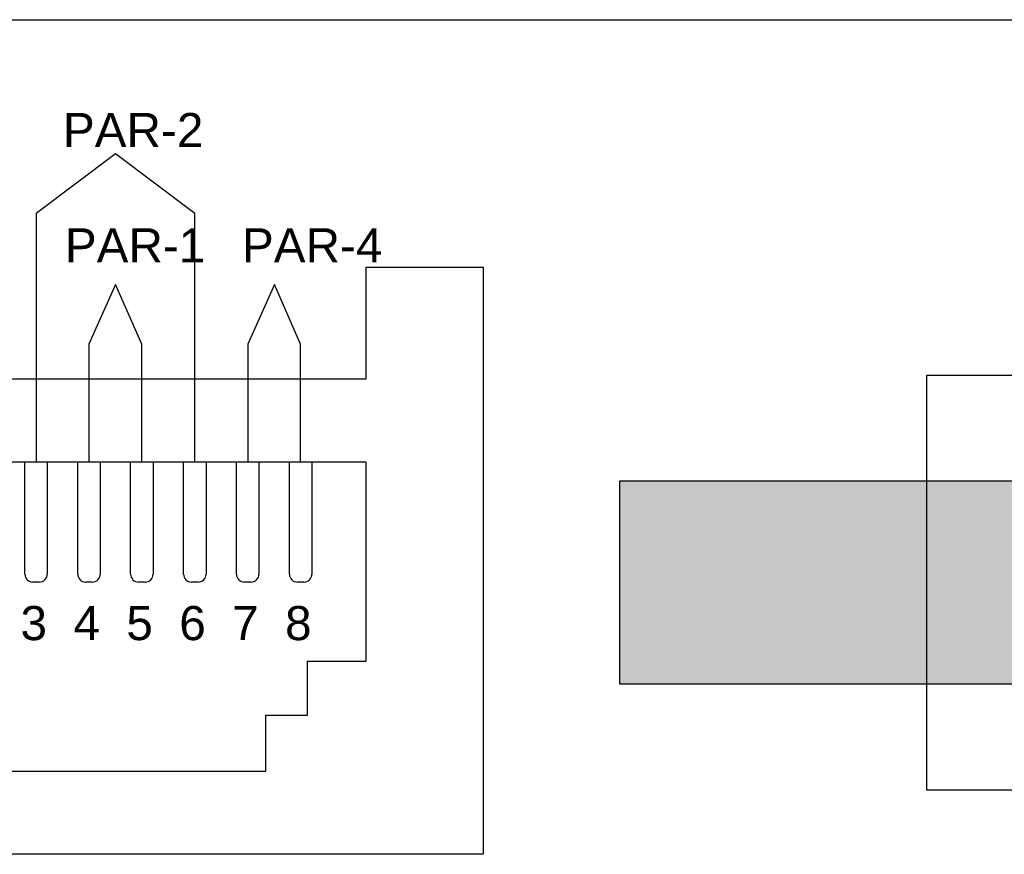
# Model space of a CAD drawing. Header units: millimetres. Extents: x 4476663 to 4477054, y -30323851 to -30323414.
# Tile 159 of 256: x 4476665.4 to 4476668.8, y -30323527.78 to -30323524.89. Entities that reach past the tile are written whole.
import ezdxf

# ---------------------------------------------------------------- set-up
doc = ezdxf.new("R2010")
doc.units = ezdxf.units.MM
doc.layers.add('_DETALHES', color=250, linetype='Continuous')
doc.layers.add('_TEXTO', color=250, linetype='Continuous')
doc.styles.add('Arial_2', font='arial.ttf', dxfattribs={"height": 0.098353})

msp = doc.modelspace()

# ---------------------------------------------------------------- hatches: boundary and pattern name
at = {"layer": '_DETALHES'}
msp.add_hatch(color=256, dxfattribs=at).paths.add_polyline_path([(4476669.2536, -30323527.1868), (4476669.2536, -30323526.4861), (4476667.4734, -30323526.4861), (4476667.4734, -30323527.1868)], flags=0)

# ---------------------------------------------------------------- linework, layer by layer
for p, q in [((4476664.2904, -30323524.8897), (4476675.0904, -30323524.8897)), ((4476665.7313, -30323525.3535), (4476665.4564, -30323525.5597)), ((4476666.0051, -30323525.5597), (4476665.7313, -30323525.3535)), ((4476665.4564, -30323525.5597), (4476665.4564, -30323526.42)), ((4476666.0051, -30323526.42), (4476666.0051, -30323525.5597)), ((4476666.5972, -30323526.1322), (4476666.5972, -30323525.7458)), ((4476666.5972, -30323525.7458), (4476667.0022, -30323525.7458)), ((4476667.0022, -30323525.7458), (4476667.0022, -30323527.776)), ((4476665.7313, -30323525.806), (4476665.6393, -30323526.0122)), ((4476665.8222, -30323526.0122), (4476665.7313, -30323525.806)), ((4476666.28, -30323525.806), (4476666.1879, -30323526.0122)), ((4476666.3708, -30323526.0122), (4476666.28, -30323525.806)), ((4476665.6393, -30323526.0122), (4476665.6393, -30323526.42)), ((4476665.8222, -30323526.42), (4476665.8222, -30323526.0122)), ((4476666.1879, -30323526.0122), (4476666.1879, -30323526.42)), ((4476666.3708, -30323526.42), (4476666.3708, -30323526.0122)), ((4476664.8643, -30323526.1322), (4476666.5972, -30323526.1322)), ((4476668.5347, -30323527.5543), (4476668.5347, -30323526.1187)), ((4476668.5347, -30323526.1187), (4476670.6457, -30323526.1187)), ((4476666.5972, -30323526.42), (4476664.8643, -30323526.42)), ((4476665.4176, -30323526.8071), (4476665.4176, -30323526.42)), ((4476665.4953, -30323526.42), (4476665.4953, -30323526.8071)), ((4476665.6005, -30323526.8071), (4476665.6005, -30323526.42)), ((4476665.6781, -30323526.42), (4476665.6781, -30323526.8071)), ((4476665.7833, -30323526.8071), (4476665.7833, -30323526.42)), ((4476665.861, -30323526.42), (4476665.861, -30323526.8071)), ((4476665.9662, -30323526.8071), (4476665.9662, -30323526.42)), ((4476666.0439, -30323526.42), (4476666.0439, -30323526.8071)), ((4476666.1491, -30323526.8071), (4476666.1491, -30323526.42)), ((4476666.2268, -30323526.42), (4476666.2268, -30323526.8071)), ((4476666.332, -30323526.8071), (4476666.332, -30323526.42)), ((4476666.4097, -30323526.42), (4476666.4097, -30323526.8071)), ((4476666.5972, -30323527.1076), (4476666.5972, -30323526.42)), ((4476669.2536, -30323526.4861), (4476667.4734, -30323526.4861)), ((4476667.4734, -30323526.4861), (4476667.4734, -30323527.1868)), ((4476665.4676, -30323526.8348), (4476665.4453, -30323526.8348)), ((4476665.6504, -30323526.8348), (4476665.6282, -30323526.8348)), ((4476665.8333, -30323526.8348), (4476665.811, -30323526.8348)), ((4476666.0162, -30323526.8348), (4476665.9939, -30323526.8348)), ((4476666.1991, -30323526.8348), (4476666.1768, -30323526.8348)), ((4476666.382, -30323526.8348), (4476666.3597, -30323526.8348)), ((4476666.3948, -30323527.2946), (4476666.3948, -30323527.1076)), ((4476666.3948, -30323527.1076), (4476666.5972, -30323527.1076)), ((4476667.4734, -30323527.1868), (4476669.2536, -30323527.1868)), ((4476666.251, -30323527.4884), (4476666.251, -30323527.2946)), ((4476666.251, -30323527.2946), (4476666.3948, -30323527.2946)), ((4476665.2105, -30323527.4884), (4476666.251, -30323527.4884)), ((4476670.6457, -30323527.5543), (4476668.5347, -30323527.5543)), ((4476667.0022, -30323527.776), (4476664.4593, -30323527.776))]:
    msp.add_line(p, q, dxfattribs=at)
for centre, start, end in [((4476665.4453, -30323526.8071), 180, 270), ((4476665.4676, -30323526.8071), 270, 0), ((4476665.6282, -30323526.8071), 180, 270), ((4476665.6504, -30323526.8071), 270, 0), ((4476665.811, -30323526.8071), 180, 270), ((4476665.8333, -30323526.8071), 270, 0), ((4476665.9939, -30323526.8071), 180, 270), ((4476666.0162, -30323526.8071), 270, 0), ((4476666.1768, -30323526.8071), 180, 270), ((4476666.1991, -30323526.8071), 270, 0), ((4476666.3597, -30323526.8071), 180, 270), ((4476666.382, -30323526.8071), 270, 0)]:
    msp.add_arc(centre, 0.0277, start, end, dxfattribs=at)

# ---------------------------------------------------------------- texts
at = {"layer": '_TEXTO', "line_spacing_factor": 0.938532, "style": 'Arial_2'}
for s, insert, char_height, width, attachment_point in [('PAR-2', (4476665.5492, -30323525.2124), 0.11802, 0.57744, 1), ('PAR-1', (4476665.5559, -30323525.6113), 0.11802, 0.57744, 1), ('PAR-4', (4476666.168, -30323525.6113), 0.11802, 0.57744, 1), ('3', (4476665.4484, -30323526.9173), 0.118, 0.10944, 2), ('4', (4476665.6313, -30323526.9173), 0.118, 0.10944, 2), ('5', (4476665.8142, -30323526.9173), 0.118, 0.10944, 2), ('6', (4476665.9971, -30323526.9173), 0.118, 0.10944, 2), ('7', (4476666.1799, -30323526.9173), 0.118, 0.10944, 2), ('8', (4476666.3628, -30323526.9173), 0.118, 0.10944, 2)]:
    msp.add_mtext(s, dxfattribs=dict(at, insert=insert, char_height=char_height, width=width, attachment_point=attachment_point))

doc.saveas('drawing.dxf')
